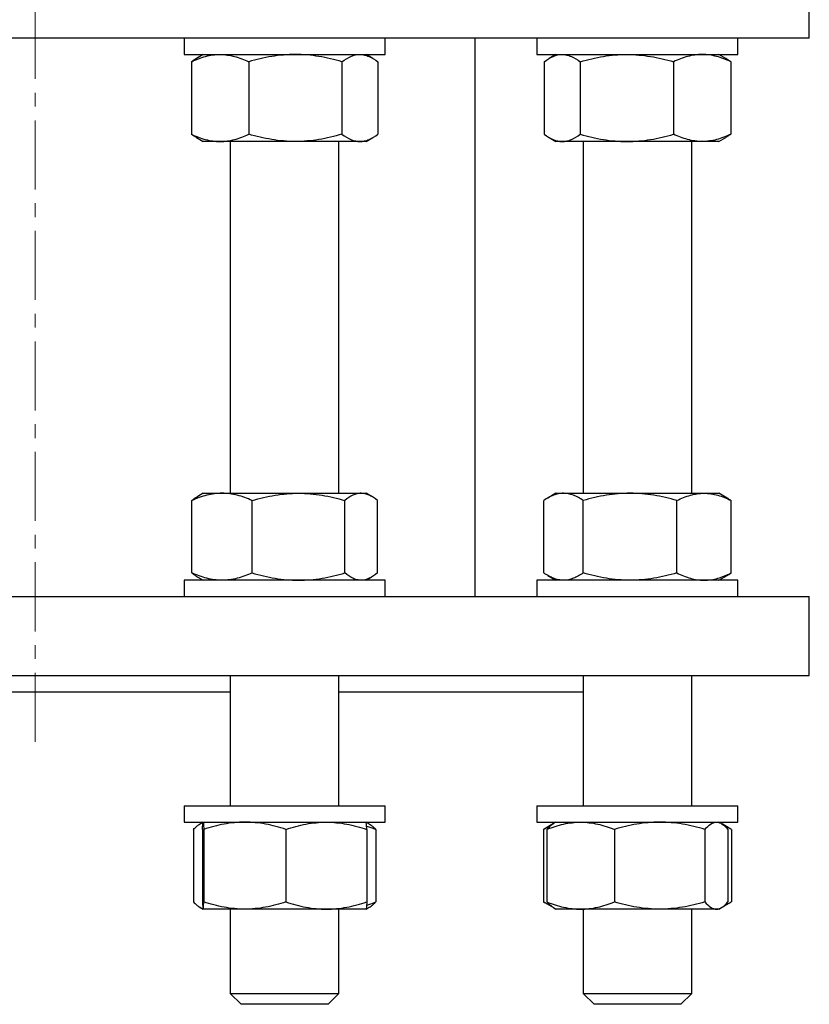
# Model space of a CAD drawing. Header units: millimetres. Extents: x 36 to 762, y 58 to 770.
# Tile 2 of 7: x 186 to 331, y 58 to 239. Entities that reach past the tile are written whole.
import ezdxf

# ---------------------------------------------------------------- set-up
doc = ezdxf.new("R2010")
doc.units = ezdxf.units.MM
doc.linetypes.add('CENTERX2', pattern=[20.32, 12.7, -2.54, 2.54, -2.54])
doc.layers.add('FORMAT', color=7, linetype='Continuous')

msp = doc.modelspace()

# ---------------------------------------------------------------- linework, layer by layer
at = {"color": 7, "linetype": 'Continuous', "lineweight": 25}
for p, q in [((331.21, 235.48), (331.21, 247.48)), ((331.21, 235.48), (46.21, 235.48)), ((216.13, 235.48), (216.13, 232.48)), ((253.13, 232.48), (253.13, 235.48)), ((269.71, 132.78), (269.71, 235.48)), ((281.08, 235.48), (281.08, 232.48)), ((318.08, 232.48), (318.08, 235.48)), ((216.13, 232.48), (253.13, 232.48)), ((219.63, 232.48), (218.4, 231.77)), ((250.86, 231.77), (249.63, 232.48)), ((281.08, 232.48), (318.08, 232.48)), ((284.58, 232.48), (283.33, 231.76)), ((315.82, 231.76), (314.58, 232.48)), ((217.46, 231.14), (217.46, 217.82)), ((228.02, 231.14), (228.02, 217.82)), ((245.19, 231.14), (245.19, 217.82)), ((251.8, 231.14), (251.8, 217.82)), ((282.4, 231.14), (282.4, 217.82)), ((289.05, 231.14), (289.05, 217.82)), ((306.22, 231.14), (306.22, 217.82)), ((316.75, 231.14), (316.75, 217.82)), ((218.4, 217.19), (219.63, 216.48)), ((222.74, 216.48), (219.63, 216.48)), ((236.6, 216.48), (222.74, 216.48)), ((224.63, 216.48), (224.63, 151.78)), ((248.5, 216.48), (236.6, 216.48)), ((244.63, 151.78), (244.63, 216.48)), ((249.63, 216.48), (248.5, 216.48)), ((249.63, 216.48), (250.86, 217.19)), ((283.33, 217.2), (284.58, 216.48)), ((285.72, 216.48), (284.58, 216.48)), ((297.63, 216.48), (285.72, 216.48)), ((289.58, 216.48), (289.58, 151.78)), ((311.49, 216.48), (297.63, 216.48)), ((309.58, 151.78), (309.58, 216.48)), ((314.58, 216.48), (311.49, 216.48)), ((314.58, 216.48), (315.82, 217.2)), ((217.56, 137.12), (217.56, 150.44)), ((219.63, 151.78), (218.65, 151.21)), ((219.63, 151.78), (223.11, 151.78)), ((223.11, 151.78), (237.19, 151.78)), ((228.65, 137.12), (228.65, 150.44)), ((237.19, 151.78), (248.71, 151.78)), ((245.72, 137.12), (245.72, 150.44)), ((248.71, 151.78), (249.63, 151.78)), ((250.62, 151.21), (249.63, 151.78)), ((251.7, 137.12), (251.7, 150.44)), ((282.33, 137.12), (282.33, 150.44)), ((284.58, 151.78), (283.05, 150.9)), ((284.58, 151.78), (285.96, 151.78)), ((285.96, 151.78), (298.22, 151.78)), ((289.59, 137.12), (289.59, 150.44)), ((298.22, 151.78), (311.83, 151.78)), ((306.84, 137.12), (306.84, 150.44)), ((311.83, 151.78), (314.58, 151.78)), ((316.1, 150.9), (314.58, 151.78)), ((316.83, 137.12), (316.83, 150.44)), ((218.65, 136.35), (219.63, 135.78)), ((249.63, 135.78), (250.62, 136.35)), ((283.05, 136.66), (284.58, 135.78)), ((314.58, 135.78), (316.1, 136.66)), ((216.13, 135.78), (216.13, 132.78)), ((253.13, 135.78), (216.13, 135.78)), ((253.13, 132.78), (253.13, 135.78)), ((281.08, 135.78), (281.08, 132.78)), ((318.08, 135.78), (281.08, 135.78)), ((318.08, 132.78), (318.08, 135.78)), ((46.21, 132.78), (331.21, 132.78)), ((331.21, 118.28), (331.21, 132.78)), ((46.21, 118.28), (331.21, 118.28)), ((224.63, 118.28), (224.63, 94.28)), ((244.63, 94.28), (244.63, 118.28)), ((289.58, 118.28), (289.58, 94.28)), ((309.58, 94.28), (309.58, 118.28)), ((152.79, 115.28), (224.63, 115.28)), ((244.63, 115.28), (289.58, 115.28)), ((216.13, 94.28), (216.13, 91.28)), ((216.13, 94.28), (252, 94.28)), ((252, 94.28), (253.13, 94.28)), ((253.13, 91.28), (253.13, 94.28)), ((281.08, 94.28), (281.08, 91.28)), ((281.08, 94.28), (318.08, 94.28)), ((318.08, 91.28), (318.08, 94.28)), ((216.13, 91.28), (252, 91.28)), ((219.63, 91.28), (219.04, 90.94)), ((250.22, 90.94), (249.63, 91.28)), ((252, 91.28), (253.13, 91.28)), ((281.08, 91.28), (318.08, 91.28)), ((284.1, 91.01), (282.39, 90.02)), ((284.58, 91.28), (284.1, 91.01)), ((315.05, 91.01), (314.58, 91.28)), ((316.76, 90.02), (315.16, 90.95)), ((217.84, 89.94), (217.84, 76.62)), ((219.51, 89.94), (219.51, 76.62)), ((219.75, 89.94), (219.75, 76.62)), ((234.87, 89.94), (234.87, 76.62)), ((249.75, 89.94), (249.75, 76.62)), ((251.42, 89.94), (251.42, 76.62)), ((282.39, 90.02), (282.26, 89.94)), ((282.26, 89.94), (282.26, 76.62)), ((282.91, 89.94), (282.91, 76.62)), ((295.33, 89.94), (295.33, 76.62)), ((311.99, 89.94), (311.99, 76.62)), ((316.24, 89.94), (316.24, 76.62)), ((316.89, 89.94), (316.89, 76.62)), ((282.39, 76.55), (282.26, 76.62)), ((282.39, 76.55), (284.1, 75.56)), ((315.16, 75.62), (316.76, 76.54)), ((219.04, 75.63), (219.63, 75.28)), ((227.31, 75.28), (219.63, 75.28)), ((224.63, 75.28), (224.63, 59.78)), ((242.31, 75.28), (227.31, 75.28)), ((249.63, 75.28), (242.31, 75.28)), ((244.63, 59.78), (244.63, 75.28)), ((249.63, 75.28), (250.22, 75.62)), ((284.1, 75.56), (284.58, 75.28)), ((289.12, 75.28), (284.58, 75.28)), ((303.66, 75.28), (289.12, 75.28)), ((289.58, 75.28), (289.58, 59.78)), ((314.12, 75.28), (303.66, 75.28)), ((309.58, 59.78), (309.58, 75.28)), ((314.58, 75.28), (314.12, 75.28)), ((314.58, 75.28), (315.05, 75.56)), ((224.63, 59.78), (226.63, 57.78)), ((224.63, 59.78), (244.63, 59.78)), ((242.63, 57.78), (244.63, 59.78)), ((289.58, 59.78), (291.58, 57.78)), ((289.58, 59.78), (309.58, 59.78)), ((307.58, 57.78), (309.58, 59.78)), ((242.63, 57.78), (226.63, 57.78)), ((291.58, 57.78), (291.58, 57.78)), ((307.58, 57.78), (291.58, 57.78))]:
    msp.add_line(p, q, dxfattribs=at)
for points, knots in [([(217.46, 231.14), (218.33, 231.55), (219.2, 231.89), (220.95, 232.35), (221.84, 232.48), (222.74, 232.48)], [0, 0, 0, 0, 0.5, 0.5, 1, 1, 1, 1]), ([(222.74, 232.48), (223.19, 232.48), (223.64, 232.45), (224.53, 232.32), (224.97, 232.23), (226.29, 231.88), (227.16, 231.55), (228.02, 231.14)], [0, 0, 0, 0, 0.25, 0.25, 0.5, 0.5, 1, 1, 1, 1]), ([(236.6, 232.48), (235.88, 232.48), (235.15, 232.45), (233.69, 232.32), (232.97, 232.23), (230.81, 231.88), (229.41, 231.54), (228.02, 231.14)], [0, 0, 0, 0, 0.25, 0.25, 0.5, 0.5, 1, 1, 1, 1]), ([(245.19, 231.14), (244.49, 231.34), (243.79, 231.53), (242.36, 231.86), (241.65, 232), (239.5, 232.35), (238.06, 232.48), (236.6, 232.48)], [0, 0, 0, 0, 0.25, 0.25, 0.5, 0.5, 1, 1, 1, 1]), ([(245.19, 231.14), (245.73, 231.55), (246.28, 231.89), (247.38, 232.35), (247.93, 232.48), (248.5, 232.48)], [0, 0, 0, 0, 0.5, 0.5, 1, 1, 1, 1]), ([(248.5, 232.48), (248.78, 232.48), (249.06, 232.45), (249.62, 232.32), (249.89, 232.23), (250.72, 231.88), (251.26, 231.55), (251.8, 231.14)], [0, 0, 0, 0, 0.25, 0.25, 0.5, 0.5, 1, 1, 1, 1]), ([(282.4, 231.14), (282.94, 231.55), (283.49, 231.89), (284.6, 232.35), (285.16, 232.48), (285.72, 232.48)], [0, 0, 0, 0, 0.5, 0.5, 1, 1, 1, 1]), ([(285.72, 232.48), (286.01, 232.48), (286.29, 232.45), (286.85, 232.32), (287.13, 232.23), (287.96, 231.88), (288.5, 231.55), (289.05, 231.14)], [0, 0, 0, 0, 0.25, 0.25, 0.5, 0.5, 1, 1, 1, 1]), ([(289.05, 231.14), (290.45, 231.55), (291.87, 231.89), (294.72, 232.35), (296.17, 232.48), (297.63, 232.48)], [0, 0, 0, 0, 0.5, 0.5, 1, 1, 1, 1]), ([(297.63, 232.48), (298.36, 232.48), (299.09, 232.45), (300.54, 232.32), (301.26, 232.23), (303.41, 231.88), (304.82, 231.55), (306.22, 231.14)], [0, 0, 0, 0, 0.25, 0.25, 0.5, 0.5, 1, 1, 1, 1]), ([(311.49, 232.48), (311.04, 232.48), (310.59, 232.45), (309.7, 232.32), (309.25, 232.23), (307.93, 231.88), (307.07, 231.54), (306.22, 231.14)], [0, 0, 0, 0, 0.25, 0.25, 0.5, 0.5, 1, 1, 1, 1]), ([(316.75, 231.14), (316.32, 231.34), (315.89, 231.53), (315.02, 231.86), (314.58, 232), (313.26, 232.35), (312.37, 232.48), (311.49, 232.48)], [0, 0, 0, 0, 0.25, 0.25, 0.5, 0.5, 1, 1, 1, 1]), ([(218.4, 231.77), (218.26, 231.68), (217.94, 231.49), (217.63, 231.26), (217.46, 231.14)], [0, 0, 0, 0, 0.459364, 1, 1, 1, 1]), ([(316.75, 231.14), (316.57, 231.27), (316.26, 231.5), (315.95, 231.68), (315.82, 231.76)], [0, 0, 0, 0, 0.579015, 1, 1, 1, 1]), ([(217.46, 217.82), (218.33, 217.41), (219.2, 217.07), (220.95, 216.61), (221.84, 216.48), (222.74, 216.48)], [0, 0, 0, 0, 0.5, 0.5, 1, 1, 1, 1]), ([(218.4, 217.19), (218.26, 217.28), (217.94, 217.46), (217.63, 217.69), (217.46, 217.82)], [0, 0, 0, 0, 0.459364, 1, 1, 1, 1]), ([(222.74, 216.48), (223.19, 216.48), (223.64, 216.51), (224.53, 216.63), (224.97, 216.72), (226.29, 217.07), (227.16, 217.41), (228.02, 217.82)], [0, 0, 0, 0, 0.25, 0.25, 0.5, 0.5, 1, 1, 1, 1]), ([(236.6, 216.48), (235.88, 216.48), (235.15, 216.51), (233.69, 216.63), (232.97, 216.73), (230.81, 217.08), (229.41, 217.41), (228.02, 217.82)], [0, 0, 0, 0, 0.25, 0.25, 0.5, 0.5, 1, 1, 1, 1]), ([(245.19, 217.82), (244.49, 217.62), (243.79, 217.43), (242.36, 217.1), (241.65, 216.95), (239.5, 216.6), (238.06, 216.48), (236.6, 216.48)], [0, 0, 0, 0, 0.25, 0.25, 0.5, 0.5, 1, 1, 1, 1]), ([(245.19, 217.82), (245.73, 217.41), (246.28, 217.07), (247.38, 216.61), (247.93, 216.48), (248.5, 216.48)], [0, 0, 0, 0, 0.5, 0.5, 1, 1, 1, 1]), ([(248.5, 216.48), (248.78, 216.48), (249.06, 216.51), (249.62, 216.63), (249.89, 216.72), (250.72, 217.07), (251.26, 217.41), (251.8, 217.82)], [0, 0, 0, 0, 0.25, 0.25, 0.5, 0.5, 1, 1, 1, 1]), ([(282.4, 217.82), (282.94, 217.41), (283.49, 217.07), (284.6, 216.61), (285.16, 216.48), (285.72, 216.48)], [0, 0, 0, 0, 0.5, 0.5, 1, 1, 1, 1]), ([(285.72, 216.48), (286.01, 216.48), (286.29, 216.51), (286.85, 216.63), (287.13, 216.72), (287.96, 217.07), (288.5, 217.41), (289.05, 217.82)], [0, 0, 0, 0, 0.25, 0.25, 0.5, 0.5, 1, 1, 1, 1]), ([(289.05, 217.82), (290.45, 217.41), (291.87, 217.07), (294.72, 216.61), (296.17, 216.48), (297.63, 216.48)], [0, 0, 0, 0, 0.5, 0.5, 1, 1, 1, 1]), ([(297.63, 216.48), (298.36, 216.48), (299.09, 216.51), (300.54, 216.63), (301.26, 216.72), (303.41, 217.07), (304.82, 217.41), (306.22, 217.82)], [0, 0, 0, 0, 0.25, 0.25, 0.5, 0.5, 1, 1, 1, 1]), ([(311.49, 216.48), (311.04, 216.48), (310.59, 216.51), (309.7, 216.63), (309.25, 216.73), (307.93, 217.08), (307.07, 217.41), (306.22, 217.82)], [0, 0, 0, 0, 0.25, 0.25, 0.5, 0.5, 1, 1, 1, 1]), ([(316.75, 217.82), (316.32, 217.62), (315.89, 217.43), (315.02, 217.1), (314.58, 216.95), (313.26, 216.6), (312.37, 216.48), (311.49, 216.48)], [0, 0, 0, 0, 0.25, 0.25, 0.5, 0.5, 1, 1, 1, 1]), ([(316.75, 217.82), (316.57, 217.69), (316.26, 217.46), (315.95, 217.28), (315.82, 217.2)], [0, 0, 0, 0, 0.579015, 1, 1, 1, 1]), ([(223.11, 151.78), (222.64, 151.78), (222.17, 151.75), (221.23, 151.63), (220.77, 151.54), (219.38, 151.19), (218.47, 150.85), (217.56, 150.44)], [0, 0, 0, 0, 0.25, 0.25, 0.5, 0.5, 1, 1, 1, 1]), ([(217.56, 150.44), (217.73, 150.57), (218.05, 150.83), (218.41, 151.08), (218.61, 151.19), (218.65, 151.21)], [0, 0, 0, 0, 0.448598, 0.897323, 1, 1, 1, 1]), ([(228.65, 150.44), (227.75, 150.85), (226.83, 151.19), (224.99, 151.66), (224.05, 151.78), (223.11, 151.78)], [0, 0, 0, 0, 0.5, 0.5, 1, 1, 1, 1]), ([(228.65, 150.44), (229.35, 150.65), (230.05, 150.83), (231.46, 151.16), (232.17, 151.31), (234.31, 151.66), (235.74, 151.78), (237.19, 151.78)], [0, 0, 0, 0, 0.25, 0.25, 0.5, 0.5, 1, 1, 1, 1]), ([(237.19, 151.78), (237.91, 151.78), (238.63, 151.75), (240.08, 151.63), (240.8, 151.54), (242.94, 151.18), (244.34, 150.85), (245.72, 150.44)], [0, 0, 0, 0, 0.25, 0.25, 0.5, 0.5, 1, 1, 1, 1]), ([(248.71, 151.78), (248.46, 151.78), (248.2, 151.75), (247.7, 151.63), (247.45, 151.54), (246.7, 151.19), (246.21, 150.85), (245.72, 150.44)], [0, 0, 0, 0, 0.25, 0.25, 0.5, 0.5, 1, 1, 1, 1]), ([(251.7, 150.44), (251.21, 150.85), (250.72, 151.19), (249.72, 151.66), (249.22, 151.78), (248.71, 151.78)], [0, 0, 0, 0, 0.5, 0.5, 1, 1, 1, 1]), ([(285.96, 151.78), (285.65, 151.78), (285.34, 151.75), (284.73, 151.63), (284.42, 151.54), (283.52, 151.19), (282.92, 150.85), (282.33, 150.44)], [0, 0, 0, 0, 0.25, 0.25, 0.5, 0.5, 1, 1, 1, 1]), ([(289.59, 150.44), (289, 150.85), (288.4, 151.19), (287.19, 151.66), (286.58, 151.78), (285.96, 151.78)], [0, 0, 0, 0, 0.5, 0.5, 1, 1, 1, 1]), ([(298.22, 151.78), (297.49, 151.78), (296.75, 151.75), (295.3, 151.63), (294.57, 151.54), (292.42, 151.19), (291, 150.85), (289.59, 150.44)], [0, 0, 0, 0, 0.25, 0.25, 0.5, 0.5, 1, 1, 1, 1]), ([(306.84, 150.44), (305.43, 150.85), (304.01, 151.19), (301.14, 151.66), (299.69, 151.78), (298.22, 151.78)], [0, 0, 0, 0, 0.5, 0.5, 1, 1, 1, 1]), ([(306.84, 150.44), (307.25, 150.65), (307.66, 150.83), (308.49, 151.16), (308.9, 151.31), (310.15, 151.66), (310.99, 151.78), (311.83, 151.78)], [0, 0, 0, 0, 0.25, 0.25, 0.5, 0.5, 1, 1, 1, 1]), ([(311.83, 151.78), (312.26, 151.78), (312.68, 151.75), (313.53, 151.63), (313.95, 151.54), (315.2, 151.18), (316.02, 150.85), (316.83, 150.44)], [0, 0, 0, 0, 0.25, 0.25, 0.5, 0.5, 1, 1, 1, 1]), ([(316.1, 150.9), (316.16, 150.87), (316.4, 150.73), (316.64, 150.57), (316.83, 150.44)], [0, 0, 0, 0, 0.230329, 1, 1, 1, 1]), ([(223.11, 135.78), (222.64, 135.78), (222.17, 135.81), (221.23, 135.94), (220.77, 136.03), (219.38, 136.38), (218.47, 136.71), (217.56, 137.12)], [0, 0, 0, 0, 0.25, 0.25, 0.5, 0.5, 1, 1, 1, 1]), ([(217.56, 137.12), (217.73, 136.99), (218.05, 136.74), (218.41, 136.48), (218.61, 136.38), (218.65, 136.36)], [0, 0, 0, 0, 0.448598, 0.897323, 1, 1, 1, 1]), ([(228.65, 137.12), (227.75, 136.71), (226.83, 136.38), (224.99, 135.91), (224.05, 135.78), (223.11, 135.78)], [0, 0, 0, 0, 0.5, 0.5, 1, 1, 1, 1]), ([(228.65, 137.12), (229.35, 136.92), (230.05, 136.73), (231.46, 136.4), (232.17, 136.26), (234.31, 135.91), (235.74, 135.78), (237.19, 135.78)], [0, 0, 0, 0, 0.25, 0.25, 0.5, 0.5, 1, 1, 1, 1]), ([(237.19, 135.78), (237.91, 135.78), (238.63, 135.81), (240.08, 135.94), (240.8, 136.03), (242.94, 136.38), (244.34, 136.72), (245.72, 137.12)], [0, 0, 0, 0, 0.25, 0.25, 0.5, 0.5, 1, 1, 1, 1]), ([(248.71, 135.78), (248.46, 135.78), (248.2, 135.81), (247.7, 135.94), (247.45, 136.03), (246.7, 136.38), (246.21, 136.71), (245.72, 137.12)], [0, 0, 0, 0, 0.25, 0.25, 0.5, 0.5, 1, 1, 1, 1]), ([(251.7, 137.12), (251.21, 136.71), (250.72, 136.38), (249.72, 135.91), (249.22, 135.78), (248.71, 135.78)], [0, 0, 0, 0, 0.5, 0.5, 1, 1, 1, 1]), ([(285.96, 135.78), (285.65, 135.78), (285.34, 135.81), (284.73, 135.94), (284.42, 136.03), (283.52, 136.38), (282.92, 136.71), (282.33, 137.12)], [0, 0, 0, 0, 0.25, 0.25, 0.5, 0.5, 1, 1, 1, 1]), ([(289.59, 137.12), (289, 136.71), (288.4, 136.38), (287.19, 135.91), (286.58, 135.78), (285.96, 135.78)], [0, 0, 0, 0, 0.5, 0.5, 1, 1, 1, 1]), ([(298.22, 135.78), (297.49, 135.78), (296.75, 135.81), (295.3, 135.94), (294.57, 136.03), (292.42, 136.38), (291, 136.71), (289.59, 137.12)], [0, 0, 0, 0, 0.25, 0.25, 0.5, 0.5, 1, 1, 1, 1]), ([(306.84, 137.12), (305.43, 136.71), (304.01, 136.38), (301.14, 135.91), (299.69, 135.78), (298.22, 135.78)], [0, 0, 0, 0, 0.5, 0.5, 1, 1, 1, 1]), ([(306.84, 137.12), (307.25, 136.92), (307.66, 136.73), (308.49, 136.4), (308.9, 136.26), (310.15, 135.91), (310.99, 135.78), (311.83, 135.78)], [0, 0, 0, 0, 0.25, 0.25, 0.5, 0.5, 1, 1, 1, 1]), ([(311.83, 135.78), (312.26, 135.78), (312.68, 135.81), (313.53, 135.94), (313.95, 136.03), (315.2, 136.38), (316.02, 136.72), (316.83, 137.12)], [0, 0, 0, 0, 0.25, 0.25, 0.5, 0.5, 1, 1, 1, 1]), ([(316.1, 136.67), (316.16, 136.7), (316.4, 136.83), (316.64, 137), (316.83, 137.12)], [0, 0, 0, 0, 0.230329, 1, 1, 1, 1]), ([(217.84, 89.94), (217.94, 90.05), (218.14, 90.25), (218.48, 90.56), (218.87, 90.85), (219.26, 91.06), (219.5, 91.17), (219.6, 91.19), (219.61, 91.19)], [0, 0, 0, 0, 0.170991, 0.342112, 0.587641, 0.833144, 0.99883, 1, 1, 1, 1]), ([(219.51, 89.94), (219.53, 90.35), (219.55, 90.69), (219.59, 91.16), (219.61, 91.28), (219.63, 91.28)], [0, 0, 0, 0, 0.5, 0.5, 1, 1, 1, 1]), ([(219.63, 91.28), (219.64, 91.28), (219.65, 91.25), (219.67, 91.13), (219.68, 91.04), (219.71, 90.69), (219.73, 90.35), (219.75, 89.94)], [0, 0, 0, 0, 0.25, 0.25, 0.5, 0.5, 1, 1, 1, 1]), ([(227.31, 91.28), (226.67, 91.28), (226.03, 91.25), (224.75, 91.13), (224.11, 91.04), (222.21, 90.68), (220.98, 90.35), (219.75, 89.94)], [0, 0, 0, 0, 0.25, 0.25, 0.5, 0.5, 1, 1, 1, 1]), ([(234.87, 89.94), (234.26, 90.15), (233.64, 90.33), (232.38, 90.66), (231.75, 90.81), (229.86, 91.16), (228.59, 91.28), (227.31, 91.28)], [0, 0, 0, 0, 0.25, 0.25, 0.5, 0.5, 1, 1, 1, 1]), ([(234.87, 89.94), (236.09, 90.35), (237.32, 90.69), (239.79, 91.16), (241.04, 91.28), (242.31, 91.28)], [0, 0, 0, 0, 0.5, 0.5, 1, 1, 1, 1]), ([(242.31, 91.28), (242.94, 91.28), (243.58, 91.25), (244.83, 91.13), (245.45, 91.04), (247.31, 90.69), (248.54, 90.35), (249.75, 89.94)], [0, 0, 0, 0, 0.25, 0.25, 0.5, 0.5, 1, 1, 1, 1]), ([(249.75, 89.94), (249.73, 90.35), (249.71, 90.69), (249.67, 91.16), (249.65, 91.28), (249.63, 91.28)], [0, 0, 0, 0, 0.5, 0.5, 1, 1, 1, 1]), ([(249.72, 90.57), (249.98, 90.48), (250.55, 90.3), (251.12, 90.07), (251.42, 89.94)], [0, 0, 0, 0, 0.455589, 1, 1, 1, 1]), ([(250.22, 90.94), (250.34, 90.87), (250.6, 90.71), (251, 90.37), (251.28, 90.09), (251.42, 89.94)], [0, 0, 0, 0, 0.28659, 0.643279, 1, 1, 1, 1]), ([(282.26, 89.94), (282.5, 90.07), (282.91, 90.3), (283.33, 90.48), (283.51, 90.56)], [0, 0, 0, 0, 0.576892, 1, 1, 1, 1]), ([(282.91, 89.94), (283.92, 90.35), (284.95, 90.69), (287.02, 91.16), (288.06, 91.28), (289.12, 91.28)], [0, 0, 0, 0, 0.5, 0.5, 1, 1, 1, 1]), ([(284.1, 91), (284.03, 90.96), (283.85, 90.86), (283.56, 90.62), (283.23, 90.31), (283.02, 90.07), (282.91, 89.94)], [0, 0, 0, 0, 0.171983, 0.447928, 0.723999, 1, 1, 1, 1]), ([(289.12, 91.28), (289.64, 91.28), (290.17, 91.25), (291.22, 91.13), (291.74, 91.04), (293.29, 90.69), (294.31, 90.35), (295.33, 89.94)], [0, 0, 0, 0, 0.25, 0.25, 0.5, 0.5, 1, 1, 1, 1]), ([(303.66, 91.28), (302.95, 91.28), (302.25, 91.25), (300.83, 91.13), (300.13, 91.04), (298.04, 90.68), (296.67, 90.35), (295.33, 89.94)], [0, 0, 0, 0, 0.25, 0.25, 0.5, 0.5, 1, 1, 1, 1]), ([(311.99, 89.94), (311.31, 90.15), (310.63, 90.33), (309.25, 90.66), (308.55, 90.81), (306.47, 91.16), (305.07, 91.28), (303.66, 91.28)], [0, 0, 0, 0, 0.25, 0.25, 0.5, 0.5, 1, 1, 1, 1]), ([(311.99, 89.94), (312.34, 90.35), (312.69, 90.69), (313.4, 91.16), (313.76, 91.28), (314.12, 91.28)], [0, 0, 0, 0, 0.5, 0.5, 1, 1, 1, 1]), ([(314.12, 91.28), (314.3, 91.28), (314.48, 91.25), (314.84, 91.13), (315.02, 91.04), (315.55, 90.69), (315.9, 90.35), (316.24, 89.94)], [0, 0, 0, 0, 0.25, 0.25, 0.5, 0.5, 1, 1, 1, 1]), ([(316.89, 89.94), (316.72, 90.04), (316.36, 90.25), (315.93, 90.47), (315.68, 90.58), (315.6, 90.61)], [0, 0, 0, 0, 0.412838, 0.82599, 1, 1, 1, 1]), ([(217.84, 76.62), (217.94, 76.52), (218.14, 76.32), (218.48, 76.01), (218.87, 75.71), (219.26, 75.5), (219.5, 75.4), (219.6, 75.37), (219.61, 75.37)], [0, 0, 0, 0, 0.170991, 0.342112, 0.587641, 0.833144, 0.99883, 1, 1, 1, 1]), ([(219.51, 76.62), (219.53, 76.21), (219.55, 75.88), (219.59, 75.41), (219.61, 75.28), (219.63, 75.28)], [0, 0, 0, 0, 0.5, 0.5, 1, 1, 1, 1]), ([(219.63, 75.28), (219.64, 75.28), (219.65, 75.31), (219.67, 75.44), (219.68, 75.53), (219.71, 75.88), (219.73, 76.21), (219.75, 76.62)], [0, 0, 0, 0, 0.25, 0.25, 0.5, 0.5, 1, 1, 1, 1]), ([(227.31, 75.28), (226.67, 75.28), (226.03, 75.31), (224.75, 75.44), (224.11, 75.53), (222.21, 75.88), (220.98, 76.22), (219.75, 76.62)], [0, 0, 0, 0, 0.25, 0.25, 0.5, 0.5, 1, 1, 1, 1]), ([(234.87, 76.62), (234.26, 76.42), (233.64, 76.23), (232.38, 75.9), (231.75, 75.76), (229.86, 75.41), (228.59, 75.28), (227.31, 75.28)], [0, 0, 0, 0, 0.25, 0.25, 0.5, 0.5, 1, 1, 1, 1]), ([(234.87, 76.62), (236.09, 76.21), (237.32, 75.88), (239.79, 75.41), (241.04, 75.28), (242.31, 75.28)], [0, 0, 0, 0, 0.5, 0.5, 1, 1, 1, 1]), ([(242.31, 75.28), (242.94, 75.28), (243.58, 75.31), (244.83, 75.44), (245.45, 75.53), (247.31, 75.88), (248.54, 76.21), (249.75, 76.62)], [0, 0, 0, 0, 0.25, 0.25, 0.5, 0.5, 1, 1, 1, 1]), ([(249.75, 76.62), (249.73, 76.21), (249.71, 75.88), (249.67, 75.41), (249.65, 75.28), (249.63, 75.28)], [0, 0, 0, 0, 0.5, 0.5, 1, 1, 1, 1]), ([(249.72, 76), (249.98, 76.08), (250.55, 76.27), (251.12, 76.5), (251.42, 76.62)], [0, 0, 0, 0, 0.455589, 1, 1, 1, 1]), ([(250.22, 75.63), (250.34, 75.7), (250.6, 75.86), (251, 76.19), (251.28, 76.48), (251.42, 76.62)], [0, 0, 0, 0, 0.28659, 0.643279, 1, 1, 1, 1]), ([(282.26, 76.62), (282.5, 76.49), (282.91, 76.26), (283.33, 76.08), (283.51, 76)], [0, 0, 0, 0, 0.5768921, 1, 1, 1, 1]), ([(282.91, 76.62), (283.92, 76.21), (284.95, 75.88), (287.02, 75.41), (288.06, 75.28), (289.12, 75.28)], [0, 0, 0, 0, 0.5, 0.5, 1, 1, 1, 1]), ([(284.1, 75.56), (284.03, 75.6), (283.85, 75.71), (283.56, 75.94), (283.23, 76.25), (283.02, 76.5), (282.91, 76.62)], [0, 0, 0, 0, 0.171983, 0.447928, 0.723999, 1, 1, 1, 1]), ([(289.12, 75.28), (289.64, 75.28), (290.17, 75.31), (291.22, 75.44), (291.74, 75.53), (293.29, 75.88), (294.31, 76.21), (295.33, 76.62)], [0, 0, 0, 0, 0.25, 0.25, 0.5, 0.5, 1, 1, 1, 1]), ([(303.66, 75.28), (302.95, 75.28), (302.25, 75.31), (300.83, 75.44), (300.13, 75.53), (298.04, 75.88), (296.67, 76.22), (295.33, 76.62)], [0, 0, 0, 0, 0.25, 0.25, 0.5, 0.5, 1, 1, 1, 1]), ([(311.99, 76.62), (311.31, 76.42), (310.63, 76.23), (309.25, 75.9), (308.55, 75.76), (306.47, 75.41), (305.07, 75.28), (303.66, 75.28)], [0, 0, 0, 0, 0.25, 0.25, 0.5, 0.5, 1, 1, 1, 1]), ([(311.99, 76.62), (312.34, 76.21), (312.69, 75.88), (313.4, 75.41), (313.76, 75.28), (314.12, 75.28)], [0, 0, 0, 0, 0.5, 0.5, 1, 1, 1, 1]), ([(314.12, 75.28), (314.3, 75.28), (314.48, 75.31), (314.84, 75.44), (315.02, 75.53), (315.55, 75.88), (315.9, 76.21), (316.24, 76.62)], [0, 0, 0, 0, 0.25, 0.25, 0.5, 0.5, 1, 1, 1, 1]), ([(316.89, 76.62), (316.72, 76.52), (316.36, 76.32), (315.93, 76.09), (315.68, 75.99), (315.6, 75.96)], [0, 0, 0, 0, 0.412838, 0.82599, 1, 1, 1, 1])]:
    msp.add_open_spline(points, degree=3, knots=knots, dxfattribs=at)
at = {"layer": 'FORMAT', "linetype": 'CENTERX2', "lineweight": 18}
msp.add_line((188.71, 106.06), (188.71, 350.52), dxfattribs=at)

doc.saveas('drawing.dxf')
